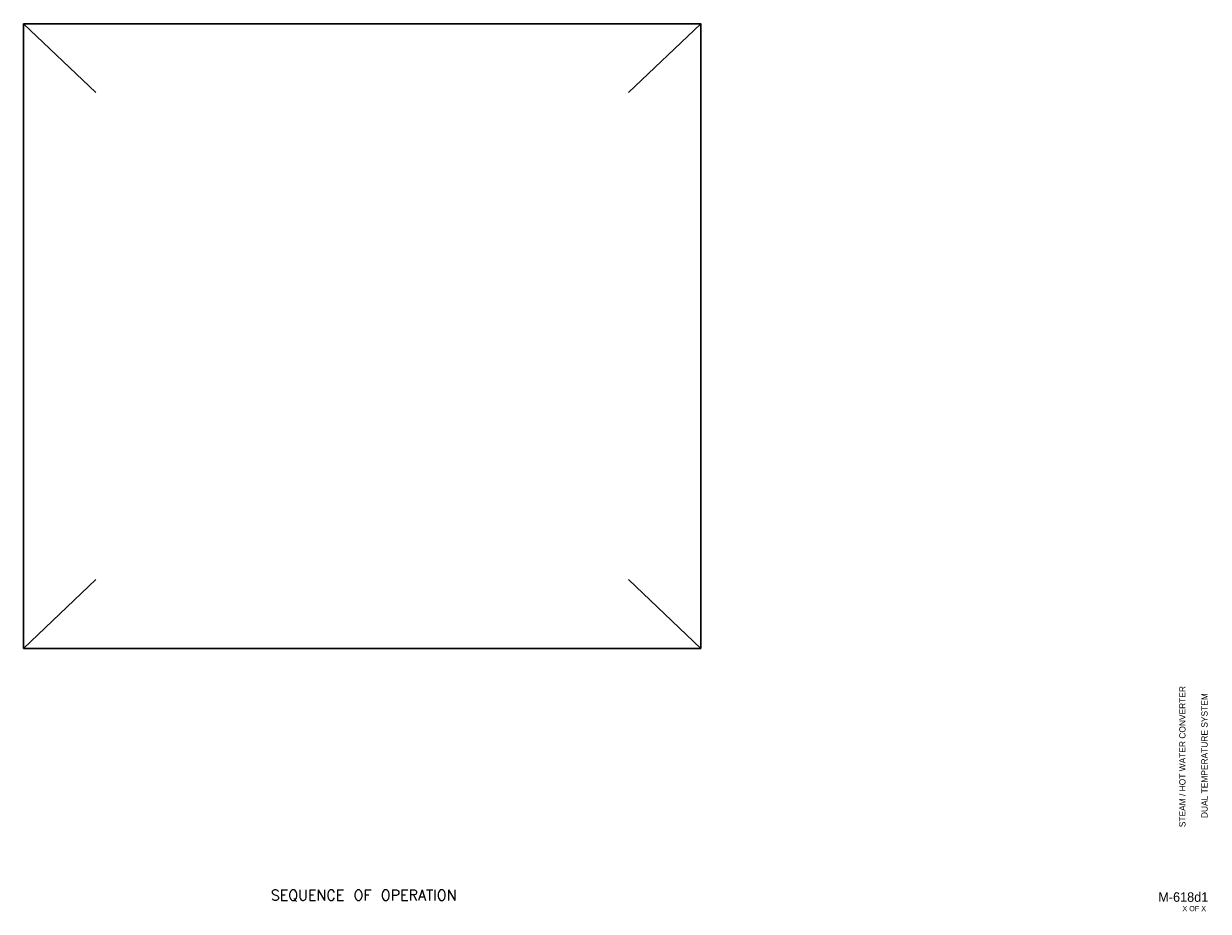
# Model space of a CAD drawing. Header units: inches. Extents: x 9.5 to 32.2, y 0.5 to 17.4.
import ezdxf
from ezdxf.enums import TextEntityAlignment as Align

# ---------------------------------------------------------------- set-up
doc = ezdxf.new("R2010")
doc.units = ezdxf.units.IN
doc.header["$MEASUREMENT"] = 0
for name, color, linetype, lineweight in [('G-ANNO-DATA', 7, 'Continuous', 0), ('M-ANNO-SYMB', 6, 'Continuous', 30), ('M-ANNO-TEXT', 2, 'Continuous', 30)]:
    doc.layers.add(name, color=color, linetype=linetype, lineweight=lineweight)
doc.styles.add('CONTROLTXT', font='txt.shx')
doc.styles.add('Style-LOW_RES_FILLED', font='LOW_RES_FILLED.shx')

msp = doc.modelspace()

# ---------------------------------------------------------------- linework, layer by layer
at = {"layer": 'M-ANNO-SYMB'}
for p, q in [((9.488, 17.438), (10.869, 16.122)), ((22.45, 17.438), (21.07, 16.122)), ((10.869, 6.8), (9.488, 5.484)), ((21.07, 6.8), (22.45, 5.484))]:
    msp.add_line(p, q, dxfattribs=at)
msp.add_3dface([(9.488, 17.438), (22.45, 17.438), (22.45, 5.484), (9.488, 5.484)], dxfattribs=at)

# ---------------------------------------------------------------- texts
at = {"layer": 'G-ANNO-DATA', "color": 7, "linetype": 'Continuous', "lineweight": 0, "style": 'Style-LOW_RES_FILLED'}
for s, p in [('STEAM / HOT WATER CONVERTER', (31.67, 3.413)), ('DUAL TEMPERATURE SYSTEM', (32.093, 3.432))]:
    msp.add_text(s, height=0.12, rotation=90, dxfattribs=at).set_placement(p, align=Align.MIDDLE_CENTER)
msp.add_text('M-618d1', height=0.1815, dxfattribs=at).set_placement((31.688, 0.726), align=Align.MIDDLE_CENTER)
msp.add_text('X OF X', height=0.1, dxfattribs=at).set_placement((31.671, 0.555), align=Align.TOP_LEFT)
at = {"layer": 'M-ANNO-TEXT', "linetype": 'Continuous', "style": 'CONTROLTXT'}
msp.add_text('SEQUENCE OF OPERATION', height=0.2, dxfattribs=at).set_placement((15.997, 0.661), align=Align.CENTER)

doc.saveas('drawing.dxf')
